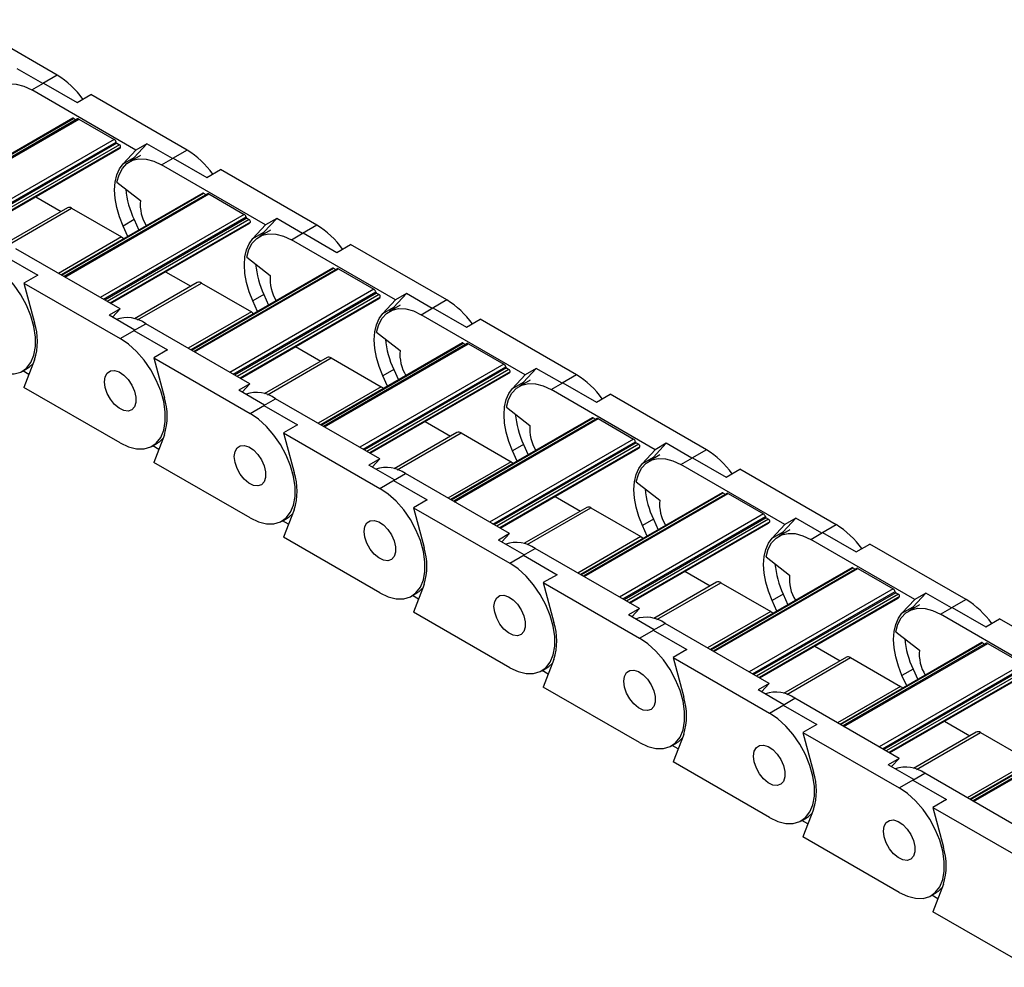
# Model space of a CAD drawing. Header units: millimetres. Extents: x 19 to 819, y 19 to 629.
# Tile 6 of 8: x 711 to 764, y 503 to 554. Entities that reach past the tile are written whole.
import ezdxf

# ---------------------------------------------------------------- set-up
doc = ezdxf.new("R2010")
doc.units = ezdxf.units.MM
doc.header["$LTSCALE"] = 3

msp = doc.modelspace()

# ---------------------------------------------------------------- linework, layer by layer
for p, q in [((713.212, 551.449), (708.022, 554.445)), ((712.427, 550.995), (711.041, 551.796)), ((713.212, 551.449), (712.427, 550.995)), ((711.833, 550.653), (712.47, 551.02)), ((717.447, 547.412), (711.833, 550.653)), ((712.47, 551.02), (714.279, 549.975)), ((714.279, 549.975), (715.022, 550.404)), ((720.213, 547.407), (715.022, 550.404)), ((714.058, 549.126), (706.419, 544.716)), ((706.445, 544.701), (714.103, 549.122)), ((714.304, 549.092), (706.571, 544.628)), ((706.615, 544.603), (714.379, 549.085)), ((714.103, 549.122), (714.229, 549.049)), ((714.379, 549.085), (716.288, 547.983)), ((716.288, 547.983), (708.524, 543.501)), ((708.697, 543.401), (716.389, 547.841)), ((716.43, 547.778), (708.772, 543.357)), ((716.564, 547.701), (708.906, 543.28)), ((716.622, 547.565), (709.053, 543.195)), ((709.085, 543.177), (716.555, 547.49)), ((716.43, 547.778), (716.564, 547.701)), ((717.447, 547.412), (716.757, 546.672)), ((717.351, 547.015), (718.041, 547.755)), ((718.041, 547.755), (717.447, 547.412)), ((719.428, 546.954), (718.041, 547.755)), ((720.213, 547.407), (719.428, 546.954)), ((716.757, 546.672), (717.351, 547.015)), ((717.703, 547.125), (717.109, 546.782)), ((717.351, 547.015), (717.215, 546.844)), ((718.834, 546.611), (719.47, 546.979)), ((719.47, 546.979), (721.28, 545.934)), ((724.448, 543.37), (718.834, 546.611)), ((721.28, 545.934), (722.022, 546.363)), ((727.213, 543.366), (722.022, 546.363)), ((716.431, 545.67), (717.695, 544.683)), ((712.054, 544.891), (713.42, 544.103)), ((721.058, 545.085), (713.419, 540.675)), ((713.445, 540.66), (721.103, 545.081)), ((721.304, 545.051), (713.571, 540.587)), ((713.615, 540.562), (721.379, 545.044)), ((721.103, 545.081), (721.229, 545.008)), ((721.379, 545.044), (723.288, 543.942)), ((713.761, 544.3), (710.373, 542.343)), ((710.542, 542.289), (713.986, 544.278)), ((713.986, 544.278), (716.681, 542.722)), ((723.288, 543.942), (715.524, 539.46)), ((715.698, 539.359), (723.389, 543.8)), ((723.431, 543.737), (715.773, 539.316)), ((723.564, 543.66), (715.906, 539.239)), ((717.351, 543.657), (716.757, 543.314)), ((717.351, 543.657), (717.605, 543.091)), ((723.431, 543.737), (723.564, 543.66)), ((724.351, 542.974), (725.042, 543.713)), ((725.042, 543.713), (724.448, 543.37)), ((726.428, 542.913), (725.042, 543.713)), ((723.623, 543.523), (716.054, 539.154)), ((716.085, 539.136), (723.556, 543.449)), ((717.011, 542.749), (716.757, 543.314)), ((724.448, 543.37), (723.757, 542.631)), ((727.213, 543.366), (726.428, 542.913)), ((716.681, 542.722), (713.277, 540.757)), ((723.757, 542.631), (724.351, 542.974)), ((724.703, 543.084), (724.109, 542.741)), ((724.351, 542.974), (724.216, 542.802)), ((725.834, 542.57), (726.47, 542.937)), ((726.47, 542.937), (728.28, 541.893)), ((716.599, 538.839), (710.985, 542.08)), ((731.448, 539.329), (725.834, 542.57)), ((728.28, 541.893), (729.023, 542.321)), ((734.213, 539.325), (729.023, 542.321)), ((710.348, 541.713), (712.158, 540.668)), ((723.432, 541.629), (724.695, 540.642)), ((728.059, 541.044), (720.419, 536.634)), ((720.446, 536.618), (728.104, 541.039)), ((728.305, 541.01), (720.572, 536.546)), ((720.616, 536.52), (728.38, 541.003)), ((728.104, 541.039), (728.23, 540.967)), ((728.38, 541.003), (730.289, 539.9)), ((712.158, 540.668), (711.416, 540.239)), ((719.054, 540.85), (720.42, 540.061)), ((711.416, 540.239), (716.606, 537.243)), ((711.416, 540.239), (711.988, 538.093)), ((720.762, 540.259), (717.373, 538.302)), ((717.542, 538.248), (720.987, 540.236)), ((720.987, 540.236), (723.681, 538.681)), ((730.289, 539.9), (722.525, 535.418)), ((722.698, 535.318), (730.389, 539.758)), ((730.431, 539.696), (722.773, 535.275)), ((730.565, 539.619), (722.907, 535.198)), ((730.623, 539.482), (723.054, 535.113)), ((723.085, 535.095), (730.556, 539.407)), ((724.351, 539.616), (723.757, 539.273)), ((724.351, 539.616), (724.605, 539.05)), ((730.431, 539.696), (730.565, 539.619)), ((731.352, 538.932), (732.042, 539.672)), ((732.042, 539.672), (731.448, 539.329)), ((733.428, 538.872), (732.042, 539.672)), ((724.011, 538.707), (723.757, 539.273)), ((731.448, 539.329), (730.758, 538.59)), ((730.758, 538.59), (731.352, 538.932)), ((731.703, 539.043), (731.11, 538.7)), ((731.352, 538.932), (731.216, 538.761)), ((732.834, 538.529), (733.471, 538.896)), ((734.213, 539.325), (733.428, 538.872)), ((733.471, 538.896), (735.281, 537.851)), ((716.599, 538.839), (716.005, 538.497)), ((717.391, 537.696), (716.005, 538.497)), ((716.183, 538.394), (716.599, 538.839)), ((723.681, 538.681), (720.277, 536.716)), ((738.448, 535.288), (732.834, 538.529)), ((717.349, 537.672), (717.985, 538.039)), ((723.599, 534.798), (717.985, 538.039)), ((735.281, 537.851), (736.023, 538.28)), ((741.214, 535.284), (736.023, 538.28)), ((716.606, 537.243), (717.391, 537.696)), ((717.349, 537.672), (719.158, 536.627)), ((730.432, 537.588), (731.696, 536.601)), ((726.054, 536.809), (727.42, 536.02)), ((735.059, 537.003), (727.42, 532.592)), ((727.446, 532.577), (735.104, 536.998)), ((735.305, 536.969), (727.572, 532.505)), ((727.616, 532.479), (735.38, 536.961)), ((735.104, 536.998), (735.23, 536.925)), ((735.38, 536.961), (737.289, 535.859)), ((719.158, 536.627), (718.416, 536.198)), ((727.762, 536.217), (724.373, 534.261)), ((711.988, 536.091), (711.416, 534.605)), ((718.416, 536.198), (723.607, 533.202)), ((718.416, 536.198), (718.988, 534.052)), ((724.543, 534.207), (727.987, 536.195)), ((727.987, 536.195), (730.681, 534.64)), ((737.289, 535.859), (729.525, 531.377)), ((729.699, 531.277), (737.39, 535.717)), ((711.331, 535.479), (711.607, 535.638)), ((711.686, 535.307), (711.359, 535.495)), ((737.431, 535.655), (729.773, 531.234)), ((737.565, 535.577), (729.907, 531.157)), ((737.623, 535.441), (730.054, 531.072)), ((730.086, 531.053), (737.557, 535.366)), ((731.352, 535.574), (730.758, 535.232)), ((731.012, 534.666), (730.758, 535.232)), ((731.352, 535.574), (731.606, 535.009)), ((737.431, 535.655), (737.565, 535.577)), ((738.448, 535.288), (737.758, 534.548)), ((738.352, 534.891), (739.042, 535.631)), ((739.042, 535.631), (738.448, 535.288)), ((740.429, 534.831), (739.042, 535.631)), ((741.214, 535.284), (740.429, 534.831)), ((723.599, 534.798), (723.005, 534.455)), ((723.183, 534.352), (723.599, 534.798)), ((730.681, 534.64), (727.277, 532.675)), ((737.758, 534.548), (738.352, 534.891)), ((738.704, 535.001), (738.11, 534.658)), ((738.352, 534.891), (738.217, 534.72)), ((739.835, 534.488), (740.471, 534.855)), ((740.471, 534.855), (742.281, 533.81)), ((716.606, 531.609), (711.416, 534.605)), ((724.392, 533.655), (723.005, 534.455)), ((745.449, 531.247), (739.835, 534.488)), ((742.281, 533.81), (743.023, 534.239)), ((748.214, 531.242), (743.023, 534.239)), ((723.607, 533.202), (724.392, 533.655)), ((724.349, 533.63), (724.985, 533.998)), ((724.349, 533.63), (726.159, 532.586)), ((730.599, 530.757), (724.985, 533.998)), ((737.432, 533.547), (738.696, 532.56)), ((726.159, 532.586), (725.416, 532.157)), ((733.055, 532.767), (734.421, 531.979)), ((742.059, 532.961), (734.42, 528.551)), ((734.447, 528.536), (742.104, 532.957)), ((742.305, 532.928), (734.572, 528.463)), ((734.616, 528.438), (742.38, 532.92)), ((742.104, 532.957), (742.23, 532.884)), ((742.38, 532.92), (744.29, 531.818)), ((718.988, 532.05), (718.416, 530.564)), ((725.416, 532.157), (730.607, 529.161)), ((725.416, 532.157), (725.989, 530.011)), ((734.763, 532.176), (731.374, 530.22)), ((731.543, 530.165), (734.988, 532.154)), ((734.988, 532.154), (737.682, 530.599)), ((718.331, 531.438), (718.607, 531.597)), ((718.686, 531.265), (718.359, 531.454)), ((744.29, 531.818), (736.525, 527.336)), ((736.699, 527.236), (744.39, 531.676)), ((744.432, 531.613), (736.774, 527.193)), ((744.565, 531.536), (736.907, 527.115)), ((738.352, 531.533), (737.758, 531.19)), ((738.352, 531.533), (738.606, 530.968)), ((744.432, 531.613), (744.565, 531.536)), ((745.353, 530.85), (746.043, 531.59)), ((746.043, 531.59), (745.449, 531.247)), ((747.429, 530.789), (746.043, 531.59)), ((744.624, 531.4), (737.055, 527.03)), ((737.086, 527.012), (744.557, 531.325)), ((738.012, 530.625), (737.758, 531.19)), ((745.449, 531.247), (744.759, 530.507)), ((745.704, 530.96), (745.11, 530.617)), ((748.214, 531.242), (747.429, 530.789)), ((723.607, 527.568), (718.416, 530.564)), ((730.599, 530.757), (730.005, 530.414)), ((731.392, 529.614), (730.005, 530.414)), ((730.184, 530.311), (730.599, 530.757)), ((737.682, 530.599), (734.278, 528.634)), ((744.759, 530.507), (745.353, 530.85)), ((745.353, 530.85), (745.217, 530.679)), ((746.835, 530.446), (747.471, 530.814)), ((752.449, 527.206), (746.835, 530.446)), ((747.471, 530.814), (749.281, 529.769)), ((731.349, 529.589), (731.986, 529.957)), ((737.6, 526.716), (731.986, 529.957)), ((749.281, 529.769), (750.024, 530.198)), ((755.214, 527.201), (750.024, 530.198)), ((730.607, 529.161), (731.392, 529.614)), ((731.349, 529.589), (733.159, 528.544)), ((744.433, 529.505), (745.697, 528.518)), ((749.06, 528.92), (741.421, 524.51)), ((741.447, 524.495), (749.105, 528.916)), ((749.306, 528.886), (741.573, 524.422)), ((741.617, 524.397), (749.381, 528.879)), ((749.105, 528.916), (749.231, 528.843)), ((749.381, 528.879), (751.29, 527.777)), ((733.159, 528.544), (732.417, 528.116)), ((740.055, 528.726), (741.421, 527.938)), ((725.989, 528.008), (725.416, 526.523)), ((732.417, 528.116), (737.607, 525.119)), ((732.417, 528.116), (732.989, 525.97)), ((741.763, 528.135), (738.374, 526.179)), ((738.543, 526.124), (741.988, 528.113)), ((741.988, 528.113), (744.682, 526.557)), ((751.29, 527.777), (743.526, 523.295)), ((725.331, 527.397), (725.607, 527.556)), ((725.687, 527.224), (725.359, 527.413)), ((743.699, 523.195), (751.391, 527.635)), ((751.432, 527.572), (743.774, 523.151)), ((751.566, 527.495), (743.908, 523.074)), ((751.624, 527.359), (744.055, 522.989)), ((744.087, 522.971), (751.557, 527.284)), ((745.353, 527.492), (744.759, 527.149)), ((745.353, 527.492), (745.606, 526.927)), ((751.432, 527.572), (751.566, 527.495)), ((752.449, 527.206), (751.759, 526.466)), ((752.353, 526.809), (753.043, 527.548)), ((753.043, 527.548), (752.449, 527.206)), ((754.429, 526.748), (753.043, 527.548)), ((755.214, 527.201), (754.429, 526.748)), ((737.6, 526.716), (737.006, 526.373)), ((737.184, 526.27), (737.6, 526.716)), ((745.013, 526.584), (744.759, 527.149)), ((751.759, 526.466), (752.353, 526.809)), ((752.705, 526.919), (752.111, 526.576)), ((752.353, 526.809), (752.217, 526.638)), ((753.835, 526.405), (754.472, 526.773)), ((754.472, 526.773), (756.282, 525.728)), ((730.607, 523.526), (725.416, 526.523)), ((738.392, 525.572), (737.006, 526.373)), ((744.682, 526.557), (741.278, 524.592)), ((759.449, 523.164), (753.835, 526.405)), ((756.282, 525.728), (757.024, 526.156)), ((762.215, 523.16), (757.024, 526.156)), ((738.35, 525.548), (738.986, 525.915)), ((744.6, 522.675), (738.986, 525.915)), ((737.607, 525.119), (738.392, 525.572)), ((738.35, 525.548), (740.16, 524.503)), ((751.433, 525.464), (752.697, 524.477)), ((747.056, 524.685), (748.421, 523.896)), ((756.06, 524.879), (748.421, 520.469)), ((748.447, 520.454), (756.105, 524.874)), ((756.306, 524.845), (748.573, 520.381)), ((748.617, 520.356), (756.381, 524.838)), ((756.105, 524.874), (756.231, 524.802)), ((756.381, 524.838), (758.29, 523.736)), ((740.16, 524.503), (739.417, 524.075)), ((739.417, 524.075), (744.608, 521.078)), ((739.417, 524.075), (739.989, 521.928)), ((748.763, 524.094), (745.374, 522.137)), ((745.544, 522.083), (748.988, 524.071)), ((748.988, 524.071), (751.682, 522.516)), ((732.332, 523.356), (732.608, 523.515)), ((732.989, 523.967), (732.417, 522.482)), ((758.29, 523.736), (750.526, 519.253)), ((750.7, 519.153), (758.391, 523.593)), ((758.432, 523.531), (750.774, 519.11)), ((758.432, 523.531), (758.566, 523.454)), ((759.353, 522.768), (760.043, 523.507)), ((760.043, 523.507), (759.449, 523.164)), ((761.43, 522.707), (760.043, 523.507)), ((732.687, 523.183), (732.36, 523.372)), ((758.566, 523.454), (750.908, 519.033)), ((758.624, 523.317), (751.056, 518.948)), ((751.087, 518.93), (758.558, 523.243)), ((752.353, 523.451), (751.759, 523.108)), ((752.013, 522.542), (751.759, 523.108)), ((752.353, 523.451), (752.607, 522.885)), ((759.449, 523.164), (758.759, 522.425)), ((762.215, 523.16), (761.43, 522.707)), ((737.607, 519.485), (732.417, 522.482)), ((744.6, 522.675), (744.006, 522.332)), ((744.184, 522.229), (744.6, 522.675)), ((751.682, 522.516), (748.278, 520.551)), ((758.759, 522.425), (759.353, 522.768)), ((759.705, 522.878), (759.111, 522.535)), ((759.353, 522.768), (759.218, 522.596)), ((760.836, 522.364), (761.472, 522.731)), ((761.472, 522.731), (763.282, 521.687)), ((745.393, 521.531), (744.006, 522.332)), ((745.35, 521.507), (745.987, 521.874)), ((751.6, 518.633), (745.987, 521.874)), ((766.45, 519.123), (760.836, 522.364)), ((763.282, 521.687), (764.024, 522.115)), ((769.215, 519.119), (764.024, 522.115)), ((744.608, 521.078), (745.393, 521.531)), ((745.35, 521.507), (747.16, 520.462)), ((758.433, 521.423), (759.697, 520.436)), ((763.061, 520.838), (755.421, 516.428)), ((755.448, 516.412), (763.106, 520.833)), ((763.106, 520.833), (763.231, 520.761)), ((747.16, 520.462), (746.417, 520.033)), ((754.056, 520.644), (755.422, 519.855)), ((763.306, 520.804), (755.573, 516.34)), ((755.617, 516.314), (763.381, 520.796)), ((763.381, 520.796), (765.291, 519.694)), ((739.989, 519.926), (739.417, 518.44)), ((746.417, 520.033), (751.608, 517.037)), ((746.417, 520.033), (746.99, 517.887)), ((755.764, 520.053), (752.375, 518.096)), ((752.544, 518.042), (755.989, 520.03)), ((755.989, 520.03), (758.683, 518.475)), ((739.332, 519.314), (739.608, 519.474)), ((739.687, 519.142), (739.36, 519.331)), ((765.291, 519.694), (757.527, 515.212)), ((757.7, 515.112), (765.391, 519.552)), ((765.433, 519.49), (757.775, 515.069)), ((765.566, 519.413), (757.909, 514.992)), ((765.625, 519.276), (758.056, 514.907)), ((759.353, 519.41), (758.759, 519.067)), ((759.353, 519.41), (759.607, 518.844)), ((758.087, 514.889), (765.558, 519.201)), ((759.013, 518.501), (758.759, 519.067)), ((744.608, 515.444), (739.417, 518.44)), ((751.6, 518.633), (751.006, 518.29)), ((752.393, 517.49), (751.006, 518.29)), ((751.185, 518.188), (751.6, 518.633)), ((758.683, 518.475), (755.279, 516.51)), ((752.351, 517.466), (752.987, 517.833)), ((758.601, 514.592), (752.987, 517.833)), ((751.608, 517.037), (752.393, 517.49)), ((752.351, 517.466), (754.16, 516.421)), ((761.056, 516.603), (762.422, 515.814)), ((770.061, 516.796), (762.422, 512.386)), ((762.448, 512.371), (770.106, 516.792)), ((770.307, 516.763), (762.574, 512.299)), ((762.618, 512.273), (770.382, 516.755)), ((754.16, 516.421), (753.418, 515.992)), ((746.99, 515.885), (746.417, 514.399)), ((753.418, 515.992), (758.608, 512.996)), ((753.418, 515.992), (753.99, 513.846)), ((762.764, 516.011), (759.375, 514.055)), ((759.544, 514.001), (762.989, 515.989)), ((762.989, 515.989), (765.683, 514.434)), ((746.333, 515.273), (746.608, 515.432)), ((746.688, 515.101), (746.361, 515.289)), ((758.601, 514.592), (758.007, 514.249)), ((758.185, 514.146), (758.601, 514.592)), ((751.608, 511.403), (746.417, 514.399)), ((759.393, 513.449), (758.007, 514.249)), ((765.683, 514.434), (762.279, 512.469)), ((758.608, 512.996), (759.393, 513.449)), ((759.351, 513.424), (759.987, 513.792)), ((759.351, 513.424), (761.161, 512.38)), ((765.601, 510.551), (759.987, 513.792)), ((761.161, 512.38), (760.418, 511.951)), ((753.99, 511.843), (753.418, 510.358)), ((760.418, 511.951), (765.609, 508.954)), ((760.418, 511.951), (760.991, 509.805)), ((753.333, 511.232), (753.609, 511.391)), ((753.688, 511.059), (753.361, 511.248)), ((758.608, 507.362), (753.418, 510.358)), ((760.991, 507.802), (760.418, 506.317)), ((760.333, 507.191), (760.609, 507.35)), ((760.688, 507.018), (760.361, 507.207)), ((765.609, 503.32), (760.418, 506.317))]:
    msp.add_line(p, q)
at = {"flags": 128}
for points in [[(709.431, 549.712), (709.541, 550.122), (709.721, 550.464), (709.965, 550.725), (710.265, 550.899), (710.614, 550.979), (710.999, 550.964), (711.41, 550.854), (711.833, 550.653)], [(716.431, 545.67), (716.541, 546.081), (716.721, 546.422), (716.965, 546.684), (717.266, 546.857), (717.614, 546.938), (717.999, 546.923), (718.41, 546.813), (718.834, 546.611)], [(716.757, 543.314), (716.56, 543.812), (716.416, 544.31), (716.328, 544.795), (716.299, 545.258), (716.328, 545.686), (716.416, 546.07), (716.56, 546.401), (716.757, 546.672)], [(716.681, 542.722), (716.743, 542.679), (716.8, 542.627)], [(723.757, 539.273), (723.56, 539.771), (723.416, 540.268), (723.329, 540.754), (723.299, 541.216), (723.329, 541.645), (723.416, 542.029), (723.56, 542.36), (723.757, 542.631)], [(723.432, 541.629), (723.542, 542.04), (723.721, 542.381), (723.965, 542.643), (724.266, 542.816), (724.614, 542.897), (725, 542.882), (725.41, 542.772), (725.834, 542.57)], [(709.606, 535.65), (710.054, 535.439), (710.487, 535.332), (710.89, 535.331), (711.249, 535.437), (711.553, 535.646), (711.79, 535.951), (711.952, 536.342), (712.035, 536.805), (712.035, 537.325), (711.952, 537.884), (711.79, 538.462), (711.553, 539.041), (711.249, 539.6), (710.89, 540.121), (710.487, 540.585), (710.054, 540.977), (709.606, 541.284)], [(723.681, 538.681), (723.743, 538.638), (723.8, 538.585)], [(730.758, 535.232), (730.561, 535.73), (730.417, 536.227), (730.329, 536.713), (730.299, 537.175), (730.329, 537.603), (730.417, 537.988), (730.561, 538.319), (730.758, 538.59)], [(730.432, 537.588), (730.542, 537.999), (730.722, 538.34), (730.966, 538.601), (731.266, 538.775), (731.615, 538.856), (732, 538.841), (732.411, 538.731), (732.834, 538.529)], [(716.606, 531.609), (717.055, 531.398), (717.488, 531.29), (717.891, 531.289), (718.25, 531.395), (718.553, 531.604), (718.79, 531.91), (718.953, 532.3), (719.035, 532.764), (719.035, 533.284), (718.953, 533.842), (718.79, 534.421), (718.553, 535), (718.25, 535.559), (717.891, 536.08), (717.488, 536.544), (717.055, 536.936), (716.606, 537.243)], [(711.607, 535.638), (711.716, 535.711), (711.911, 535.892)], [(715.758, 534.916), (715.795, 535.183), (715.905, 535.383), (716.077, 535.497), (716.296, 535.517), (716.543, 535.44), (716.795, 535.272), (717.031, 535.03), (717.228, 534.733), (717.371, 534.41), (717.445, 534.088), (717.445, 533.796), (717.371, 533.559), (717.228, 533.4), (717.031, 533.332), (716.795, 533.362), (716.543, 533.485), (716.296, 533.693), (716.077, 533.965), (715.905, 534.279), (715.795, 534.605), (715.758, 534.916)], [(715.758, 534.916), (715.795, 535.183), (715.905, 535.383), (716.077, 535.497), (716.296, 535.517), (716.543, 535.44), (716.795, 535.272), (717.031, 535.03), (717.228, 534.733), (717.371, 534.41), (717.445, 534.088), (717.445, 533.796), (717.371, 533.559), (717.228, 533.4), (717.031, 533.332), (716.795, 533.362), (716.543, 533.485), (716.296, 533.693), (716.077, 533.965), (715.905, 534.279), (715.795, 534.605), (715.758, 534.916)], [(730.681, 534.64), (730.743, 534.597), (730.801, 534.544)], [(737.432, 533.547), (737.542, 533.957), (737.722, 534.299), (737.966, 534.56), (738.267, 534.734), (738.615, 534.814), (739, 534.799), (739.411, 534.689), (739.835, 534.488)], [(737.758, 531.19), (737.561, 531.688), (737.417, 532.186), (737.329, 532.672), (737.3, 533.134), (737.329, 533.562), (737.417, 533.947), (737.561, 534.278), (737.758, 534.548)], [(723.607, 527.568), (724.055, 527.357), (724.488, 527.249), (724.891, 527.248), (725.25, 527.354), (725.553, 527.563), (725.79, 527.868), (725.953, 528.259), (726.036, 528.723), (726.036, 529.242), (725.953, 529.801), (725.79, 530.38), (725.553, 530.959), (725.25, 531.518), (724.891, 532.038), (724.488, 532.503), (724.055, 532.895), (723.607, 533.202)], [(718.607, 531.597), (718.717, 531.669), (718.912, 531.851)], [(722.758, 530.875), (722.796, 531.142), (722.906, 531.341), (723.078, 531.456), (723.297, 531.476), (723.543, 531.398), (723.795, 531.231), (724.031, 530.988), (724.229, 530.692), (724.371, 530.369), (724.446, 530.046), (724.446, 529.754), (724.371, 529.518), (724.229, 529.359), (724.031, 529.291), (723.795, 529.32), (723.543, 529.444), (723.297, 529.652), (723.078, 529.924), (722.906, 530.237), (722.796, 530.564), (722.758, 530.875)], [(722.758, 530.875), (722.796, 531.142), (722.906, 531.341), (723.078, 531.456), (723.297, 531.476), (723.543, 531.398), (723.795, 531.231), (724.031, 530.988), (724.229, 530.692), (724.371, 530.369), (724.446, 530.046), (724.446, 529.754), (724.371, 529.518), (724.229, 529.359), (724.031, 529.291), (723.795, 529.32), (723.543, 529.444), (723.297, 529.652), (723.078, 529.924), (722.906, 530.237), (722.796, 530.564), (722.758, 530.875)], [(737.682, 530.599), (737.744, 530.556), (737.801, 530.503)], [(744.759, 527.149), (744.562, 527.647), (744.417, 528.145), (744.33, 528.63), (744.3, 529.093), (744.33, 529.521), (744.417, 529.905), (744.562, 530.237), (744.759, 530.507)], [(744.433, 529.505), (744.543, 529.916), (744.722, 530.258), (744.966, 530.519), (745.267, 530.693), (745.615, 530.773), (746.001, 530.758), (746.411, 530.648), (746.835, 530.446)], [(730.607, 523.526), (731.055, 523.316), (731.488, 523.208), (731.891, 523.207), (732.25, 523.313), (732.554, 523.522), (732.791, 523.827), (732.953, 524.218), (733.036, 524.681), (733.036, 525.201), (732.953, 525.76), (732.791, 526.339), (732.554, 526.917), (732.25, 527.477), (731.891, 527.997), (731.488, 528.462), (731.055, 528.854), (730.607, 529.161)], [(725.607, 527.556), (725.717, 527.628), (725.912, 527.809)], [(729.758, 526.833), (729.796, 527.1), (729.906, 527.3), (730.078, 527.415), (730.297, 527.435), (730.544, 527.357), (730.796, 527.19), (731.031, 526.947), (731.229, 526.651), (731.371, 526.327), (731.446, 526.005), (731.446, 525.713), (731.371, 525.477), (731.229, 525.318), (731.031, 525.25), (730.796, 525.279), (730.544, 525.403), (730.297, 525.61), (730.078, 525.883), (729.906, 526.196), (729.796, 526.523), (729.758, 526.833)], [(729.758, 526.833), (729.796, 527.1), (729.906, 527.3), (730.078, 527.415), (730.297, 527.435), (730.544, 527.357), (730.796, 527.19), (731.031, 526.947), (731.229, 526.651), (731.371, 526.327), (731.446, 526.005), (731.446, 525.713), (731.371, 525.477), (731.229, 525.318), (731.031, 525.25), (730.796, 525.279), (730.544, 525.403), (730.297, 525.61), (730.078, 525.883), (729.906, 526.196), (729.796, 526.523), (729.758, 526.833)], [(751.433, 525.464), (751.543, 525.875), (751.723, 526.216), (751.967, 526.478), (752.267, 526.651), (752.616, 526.732), (753.001, 526.717), (753.412, 526.607), (753.835, 526.405)], [(744.682, 526.557), (744.744, 526.515), (744.801, 526.462)], [(751.759, 523.108), (751.562, 523.606), (751.418, 524.104), (751.33, 524.589), (751.3, 525.052), (751.33, 525.48), (751.418, 525.864), (751.562, 526.195), (751.759, 526.466)], [(737.607, 519.485), (738.056, 519.274), (738.489, 519.167), (738.892, 519.166), (739.251, 519.272), (739.554, 519.481), (739.791, 519.786), (739.954, 520.177), (740.036, 520.64), (740.036, 521.16), (739.954, 521.719), (739.791, 522.297), (739.554, 522.876), (739.251, 523.435), (738.892, 523.956), (738.489, 524.42), (738.056, 524.813), (737.607, 525.119)], [(732.608, 523.515), (732.717, 523.587), (732.912, 523.768)], [(736.759, 522.792), (736.797, 523.059), (736.906, 523.259), (737.078, 523.374), (737.297, 523.393), (737.544, 523.316), (737.796, 523.149), (738.032, 522.906), (738.229, 522.61), (738.372, 522.286), (738.446, 521.964), (738.446, 521.672), (738.372, 521.436), (738.229, 521.277), (738.032, 521.209), (737.796, 521.238), (737.544, 521.362), (737.297, 521.569), (737.078, 521.842), (736.906, 522.155), (736.797, 522.482), (736.759, 522.792)], [(736.759, 522.792), (736.797, 523.059), (736.906, 523.259), (737.078, 523.374), (737.297, 523.393), (737.544, 523.316), (737.796, 523.149), (738.032, 522.906), (738.229, 522.61), (738.372, 522.286), (738.446, 521.964), (738.446, 521.672), (738.372, 521.436), (738.229, 521.277), (738.032, 521.209), (737.796, 521.238), (737.544, 521.362), (737.297, 521.569), (737.078, 521.842), (736.906, 522.155), (736.797, 522.482), (736.759, 522.792)], [(751.682, 522.516), (751.744, 522.473), (751.802, 522.421)], [(758.759, 519.067), (758.562, 519.565), (758.418, 520.062), (758.33, 520.548), (758.301, 521.01), (758.33, 521.439), (758.418, 521.823), (758.562, 522.154), (758.759, 522.425)], [(758.433, 521.423), (758.543, 521.834), (758.723, 522.175), (758.967, 522.437), (759.268, 522.61), (759.616, 522.691), (760.001, 522.676), (760.412, 522.566), (760.836, 522.364)], [(744.608, 515.444), (745.056, 515.233), (745.489, 515.125), (745.892, 515.125), (746.251, 515.23), (746.554, 515.44), (746.791, 515.745), (746.954, 516.136), (747.037, 516.599), (747.037, 517.119), (746.954, 517.677), (746.791, 518.256), (746.554, 518.835), (746.251, 519.394), (745.892, 519.915), (745.489, 520.379), (745.056, 520.771), (744.608, 521.078)], [(739.608, 519.474), (739.718, 519.546), (739.913, 519.727)], [(743.759, 518.751), (743.797, 519.018), (743.907, 519.218), (744.079, 519.333), (744.298, 519.352), (744.544, 519.275), (744.797, 519.107), (745.032, 518.865), (745.23, 518.568), (745.372, 518.245), (745.447, 517.923), (745.447, 517.631), (745.372, 517.395), (745.23, 517.236), (745.032, 517.168), (744.797, 517.197), (744.544, 517.321), (744.298, 517.528), (744.079, 517.8), (743.907, 518.114), (743.797, 518.44), (743.759, 518.751)], [(743.759, 518.751), (743.797, 519.018), (743.907, 519.218), (744.079, 519.333), (744.298, 519.352), (744.544, 519.275), (744.797, 519.107), (745.032, 518.865), (745.23, 518.568), (745.372, 518.245), (745.447, 517.923), (745.447, 517.631), (745.372, 517.395), (745.23, 517.236), (745.032, 517.168), (744.797, 517.197), (744.544, 517.321), (744.298, 517.528), (744.079, 517.8), (743.907, 518.114), (743.797, 518.44), (743.759, 518.751)], [(758.683, 518.475), (758.745, 518.432), (758.802, 518.379)], [(751.608, 511.403), (752.056, 511.192), (752.489, 511.084), (752.892, 511.083), (753.252, 511.189), (753.555, 511.398), (753.792, 511.704), (753.954, 512.094), (754.037, 512.558), (754.037, 513.077), (753.954, 513.636), (753.792, 514.215), (753.555, 514.794), (753.252, 515.353), (752.892, 515.874), (752.489, 516.338), (752.056, 516.73), (751.608, 517.037)], [(746.608, 515.432), (746.718, 515.504), (746.913, 515.686)], [(750.76, 514.71), (750.797, 514.977), (750.907, 515.177), (751.079, 515.291), (751.298, 515.311), (751.545, 515.234), (751.797, 515.066), (752.032, 514.823), (752.23, 514.527), (752.373, 514.204), (752.447, 513.882), (752.447, 513.589), (752.373, 513.353), (752.23, 513.194), (752.032, 513.126), (751.797, 513.156), (751.545, 513.279), (751.298, 513.487), (751.079, 513.759), (750.907, 514.073), (750.797, 514.399), (750.76, 514.71)], [(750.76, 514.71), (750.797, 514.977), (750.907, 515.177), (751.079, 515.291), (751.298, 515.311), (751.545, 515.234), (751.797, 515.066), (752.032, 514.823), (752.23, 514.527), (752.373, 514.204), (752.447, 513.882), (752.447, 513.589), (752.373, 513.353), (752.23, 513.194), (752.032, 513.126), (751.797, 513.156), (751.545, 513.279), (751.298, 513.487), (751.079, 513.759), (750.907, 514.073), (750.797, 514.399), (750.76, 514.71)], [(758.608, 507.362), (759.057, 507.151), (759.49, 507.043), (759.893, 507.042), (760.252, 507.148), (760.555, 507.357), (760.792, 507.662), (760.955, 508.053), (761.038, 508.516), (761.038, 509.036), (760.955, 509.595), (760.792, 510.174), (760.555, 510.752), (760.252, 511.312), (759.893, 511.832), (759.49, 512.297), (759.057, 512.689), (758.608, 512.996)], [(753.609, 511.391), (753.719, 511.463), (753.913, 511.644)], [(757.76, 510.668), (757.798, 510.936), (757.907, 511.135), (758.079, 511.25), (758.298, 511.27), (758.545, 511.192), (758.797, 511.025), (759.033, 510.782), (759.23, 510.486), (759.373, 510.162), (759.447, 509.84), (759.447, 509.548), (759.373, 509.312), (759.23, 509.153), (759.033, 509.085), (758.797, 509.114), (758.545, 509.238), (758.298, 509.445), (758.079, 509.718), (757.907, 510.031), (757.798, 510.358), (757.76, 510.668)], [(757.76, 510.668), (757.798, 510.936), (757.907, 511.135), (758.079, 511.25), (758.298, 511.27), (758.545, 511.192), (758.797, 511.025), (759.033, 510.782), (759.23, 510.486), (759.373, 510.162), (759.447, 509.84), (759.447, 509.548), (759.373, 509.312), (759.23, 509.153), (759.033, 509.085), (758.797, 509.114), (758.545, 509.238), (758.298, 509.445), (758.079, 509.718), (757.907, 510.031), (757.798, 510.358), (757.76, 510.668)], [(760.609, 507.35), (760.719, 507.422), (760.914, 507.603)]]:
    msp.add_lwpolyline(points, dxfattribs=at)
for centre, radius, start, end in [((710.726, 547.407), 4.745, 35.4088, 58.3998), ((714.077, 549.087), 0.0435, 52.991, 115.6986), ((714.335, 549.026), 0.0737, 53.5791, 115.1105), ((716.16, 547.786), 0.235, 13.5615, 57.0869), ((716.481, 547.857), 0.094, 190.0635, 237.0714), ((716.47, 547.633), 0.167, 300.7196, 335.6865), ((716.502, 547.594), 0.124, 346.4071, 59.8967), ((717.726, 543.366), 4.745, 35.4088, 58.3998), ((721.908, 545.775), 5.025, 185.4225, 204.9296), ((721.077, 545.046), 0.0435, 52.991, 115.6986), ((721.336, 544.985), 0.0737, 53.5791, 115.1105), ((713.855, 544.094), 0.226, 54.3824, 114.3071), ((719.874, 544.479), 2.189, 174.6492, 211.7582), ((723.161, 543.744), 0.235, 13.5615, 57.0869), ((723.482, 543.816), 0.094, 190.0635, 237.0714), ((723.502, 543.553), 0.124, 346.4071, 59.8967), ((723.471, 543.592), 0.167, 300.7196, 335.6865), ((724.726, 539.324), 4.745, 35.4088, 58.3998), ((728.908, 541.734), 5.025, 185.4225, 204.9296), ((728.078, 541.005), 0.0435, 52.991, 115.6986), ((728.336, 540.943), 0.0737, 53.5791, 115.1105), ((726.875, 540.438), 2.189, 174.6492, 211.7582), ((720.855, 540.052), 0.226, 54.3824, 114.3071), ((730.161, 539.703), 0.235, 13.5615, 57.0869), ((730.482, 539.775), 0.094, 190.0635, 237.0714), ((730.471, 539.551), 0.167, 300.7196, 335.6865), ((730.502, 539.511), 0.124, 346.4071, 59.8967), ((731.727, 535.283), 4.745, 35.4088, 58.3998), ((716.962, 536.627), 1.744, 54.0718, 109.1582), ((708.812, 537.092), 3.331, 342.5057, 17.4943), ((735.909, 537.692), 5.025, 185.4225, 204.9296), ((735.078, 536.963), 0.0435, 52.991, 115.6986), ((735.336, 536.902), 0.0737, 53.5791, 115.1105), ((727.855, 536.011), 0.226, 54.3824, 114.3071), ((733.875, 536.397), 2.189, 174.6492, 211.7582), ((737.162, 535.662), 0.235, 13.5615, 57.0869), ((737.482, 535.734), 0.094, 190.0635, 237.0714), ((737.471, 535.51), 0.167, 300.7196, 335.6865), ((737.503, 535.47), 0.124, 346.4071, 59.8967), ((738.727, 531.242), 4.745, 35.4088, 58.3998), ((723.962, 532.586), 1.744, 54.0718, 109.1582), ((715.812, 533.051), 3.331, 342.5057, 17.4943), ((742.909, 533.651), 5.025, 185.4225, 204.9296), ((740.876, 532.356), 2.189, 174.6492, 211.7582), ((742.078, 532.922), 0.0435, 52.991, 115.6986), ((742.337, 532.861), 0.0737, 53.5791, 115.1105), ((734.856, 531.97), 0.226, 54.3824, 114.3071), ((744.162, 531.621), 0.235, 13.5615, 57.0869), ((744.483, 531.692), 0.094, 190.0635, 237.0714), ((744.503, 531.429), 0.124, 346.4071, 59.8967), ((744.472, 531.468), 0.167, 300.7196, 335.6865), ((745.728, 527.201), 4.745, 35.4088, 58.3998), ((722.812, 529.01), 3.331, 342.5057, 17.4943), ((730.963, 528.545), 1.744, 54.0718, 109.1582), ((749.909, 529.61), 5.025, 185.4225, 204.9296), ((749.079, 528.881), 0.0435, 52.991, 115.6986), ((749.337, 528.82), 0.0737, 53.5791, 115.1105), ((747.876, 528.314), 2.189, 174.6492, 211.7582), ((741.856, 527.929), 0.226, 54.3824, 114.3071), ((751.162, 527.58), 0.235, 13.5615, 57.0869), ((751.483, 527.651), 0.094, 190.0635, 237.0714), ((751.472, 527.427), 0.167, 300.7196, 335.6865), ((751.504, 527.388), 0.124, 346.4071, 59.8967), ((752.728, 523.16), 4.745, 35.4088, 58.3998), ((737.963, 524.504), 1.744, 54.0718, 109.1582), ((729.813, 524.968), 3.331, 342.5057, 17.4943), ((756.91, 525.569), 5.025, 185.4225, 204.9296), ((756.079, 524.84), 0.0435, 52.991, 115.6986), ((756.337, 524.778), 0.0737, 53.5791, 115.1105), ((748.856, 523.887), 0.226, 54.3824, 114.3071), ((754.876, 524.273), 2.189, 174.6492, 211.7582), ((758.163, 523.538), 0.235, 13.5615, 57.0869), ((758.483, 523.61), 0.094, 190.0635, 237.0714), ((758.472, 523.386), 0.167, 300.7196, 335.6865), ((758.504, 523.346), 0.124, 346.4071, 59.8967), ((759.728, 519.118), 4.745, 35.4088, 58.3998), ((736.813, 520.927), 3.331, 342.5057, 17.4943), ((744.963, 520.462), 1.744, 54.0718, 109.1582), ((763.91, 521.528), 5.025, 185.4225, 204.9296), ((763.079, 520.799), 0.0435, 52.991, 115.6986), ((761.877, 520.232), 2.189, 174.6492, 211.7582), ((763.338, 520.737), 0.0737, 53.5791, 115.1105), ((755.857, 519.846), 0.226, 54.3824, 114.3071), ((751.964, 516.421), 1.744, 54.0718, 109.1582), ((743.813, 516.886), 3.331, 342.5057, 17.4943), ((762.857, 515.805), 0.226, 54.3824, 114.3071), ((758.964, 512.38), 1.744, 54.0718, 109.1582), ((750.814, 512.845), 3.331, 342.5057, 17.4943), ((757.814, 508.803), 3.331, 342.5057, 17.4943)]:
    msp.add_arc(centre, radius, start, end)

doc.saveas('drawing.dxf')
